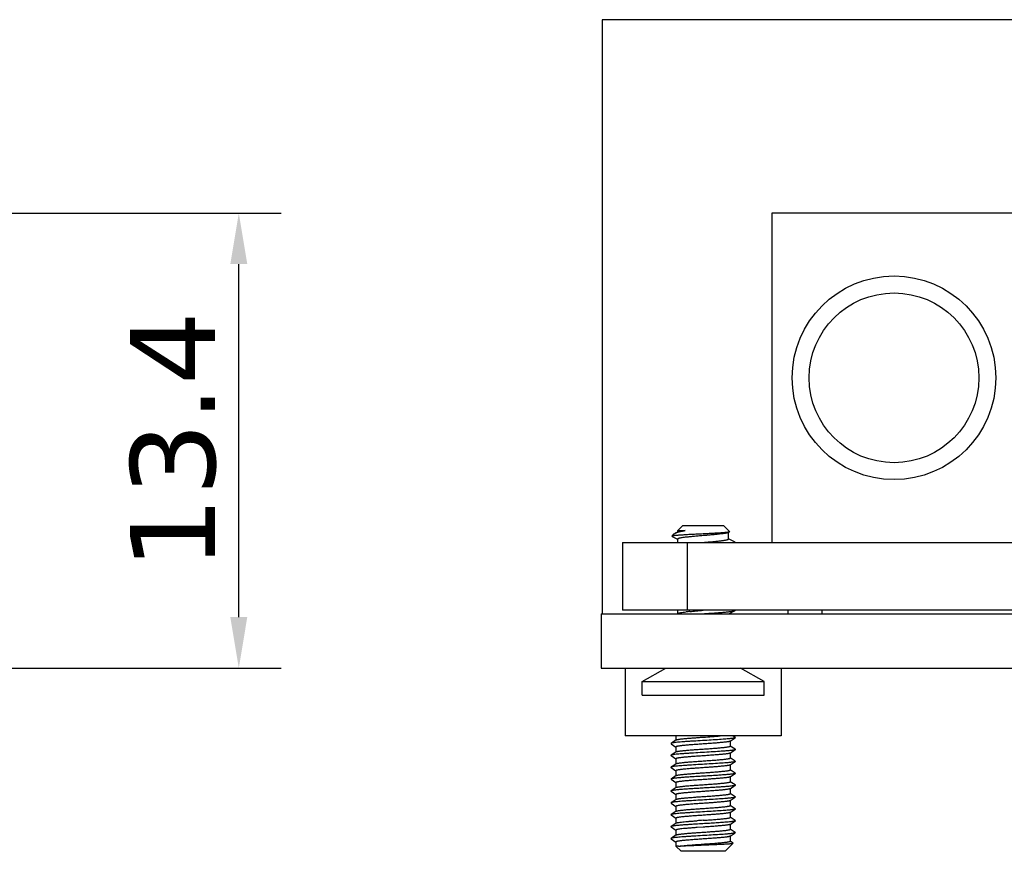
# Model space of a CAD drawing. Header units: millimetres. Extents: x 545 to 720, y 135 to 280.
# Tile 8 of 9: x 660 to 689, y 185 to 209. Entities that reach past the tile are written whole.
import ezdxf

# ---------------------------------------------------------------- set-up
doc = ezdxf.new("R2010")
doc.units = ezdxf.units.MM
doc.header["$LTSCALE"] = 30.734
doc.header["$PDMODE"] = 3
doc.header["$PDSIZE"] = 0.3125
doc.layers.get('0').update_dxf_attribs({"linetype": 'CONTINUOUS'})
doc.layers.get('Defpoints').update_dxf_attribs({"linetype": 'CONTINUOUS'})
doc.layers.add('02___PRT_ALL_AXES', color=7, linetype='CONTINUOUS')
doc.layers.add('dim', color=6, linetype='CONTINUOUS', lineweight=9)
doc.styles.add('Verdana', font='verdana.ttf', dxfattribs={"height": 2.5})
doc.dimstyles.new('aaaaaaaa 3.0', dxfattribs={"dimtxt": 2.5, "dimasz": 1.5, "dimexe": 1.25, "dimexo": 0.625, "dimtad": 1, "dimdec": 1, "dimzin": 9, "dimdsep": 46, "dimtxsty": 'Verdana', "dimcen": 0, "dimazin": 0, "dimtfac": 1, "dimtofl": 0, "dimtmove": 0, "dimatfit": 3, "dimfxl": 1, "dimlwd": 25, "dimlwe": 25, "dimarcsym": 0})

# ---------------------------------------------------------------- blocks, each defined once
blk = doc.blocks.new('*D26')
at = {"layer": 'Defpoints', "color": 0}
for p in [(657.873, 203.589), (666.58, 203.589), (658.373, 190.189)]:
    blk.add_point(p, dxfattribs=at)
at = {"layer": 'dim', "color": 0, "lineweight": 25}
for p, q in [((658.498, 203.589), (667.83, 203.589)), ((666.58, 191.689), (666.58, 202.089)), ((658.998, 190.189), (667.83, 190.189))]:
    blk.add_line(p, q, dxfattribs=at)
at = {"layer": 'dim', "color": 0}
for points in [[(666.83, 202.089), (666.33, 202.089), (666.58, 203.589)], [(666.33, 191.689), (666.83, 191.689), (666.58, 190.189)]]:
    blk.add_solid(points, dxfattribs=at)
at = {"layer": 'dim', "color": 0, "insert": (664.653, 196.889), "char_height": 2.5, "attachment_point": 5, "rotation": 90, "style": 'Verdana'}
blk.add_mtext('13.4', dxfattribs=at)

msp = doc.modelspace()

# ---------------------------------------------------------------- linework, layer by layer
at = {"color": 7, "linetype": 'Continuous'}
for p, q in [((677.287, 209.289), (677.287, 191.789)), ((709.787, 209.289), (677.287, 209.289)), ((682.287, 203.589), (682.287, 193.889)), ((709.287, 203.589), (682.287, 203.589)), ((679.345, 194.073), (679.412, 194.139)), ((679.412, 194.139), (679.441, 194.159)), ((679.523, 194.2), (679.441, 194.159)), ((679.512, 194.239), (679.662, 194.389)), ((679.512, 194.239), (679.732, 194.239)), ((679.662, 194.389), (680.862, 194.389)), ((681.045, 194.206), (680.862, 194.389)), ((681.001, 194.179), (681.042, 194.199)), ((677.887, 193.889), (677.887, 191.889)), ((677.887, 193.889), (710.637, 193.889)), ((679.348, 194.067), (679.51, 193.985)), ((679.787, 193.889), (679.787, 191.889)), ((681.204, 193.898), (681.014, 193.994)), ((677.262, 191.789), (677.262, 190.189)), ((677.262, 191.789), (711.262, 191.789)), ((710.637, 191.889), (677.887, 191.889)), ((681.023, 191.789), (681.204, 191.881)), ((682.762, 191.889), (682.762, 191.789)), ((683.762, 191.889), (683.762, 191.789)), ((677.262, 190.189), (711.262, 190.189)), ((677.962, 190.189), (677.962, 188.189)), ((682.562, 190.189), (682.562, 188.189)), ((682.562, 188.189), (677.962, 188.189)), ((679.466, 188.07), (679.316, 187.969)), ((680.262, 188.152), (680.265, 188.152)), ((681.058, 188.034), (681.208, 188.135)), ((681.208, 188.144), (681.141, 188.189)), ((679.316, 187.969), (679.316, 187.96)), ((679.316, 187.96), (679.461, 187.862)), ((679.466, 187.72), (679.316, 187.619)), ((681.058, 187.684), (681.208, 187.785)), ((681.208, 187.794), (681.063, 187.891)), ((679.316, 187.61), (679.461, 187.512)), ((681.058, 187.334), (681.208, 187.435)), ((681.208, 187.444), (681.063, 187.541)), ((681.208, 187.444), (681.208, 187.435)), ((679.466, 187.37), (679.316, 187.269)), ((679.316, 187.26), (679.461, 187.162)), ((681.208, 187.094), (681.063, 187.191)), ((679.466, 187.02), (679.316, 186.919)), ((679.316, 186.919), (679.316, 186.91)), ((679.316, 186.91), (679.461, 186.812)), ((681.058, 186.984), (681.208, 187.085)), ((679.466, 186.67), (679.316, 186.569)), ((679.316, 186.56), (679.461, 186.462)), ((681.058, 186.634), (681.208, 186.735)), ((681.208, 186.744), (681.063, 186.841)), ((679.466, 186.32), (679.316, 186.219)), ((681.058, 186.284), (681.208, 186.385)), ((681.208, 186.394), (681.063, 186.491)), ((679.316, 186.219), (679.316, 186.21)), ((679.316, 186.21), (679.461, 186.112)), ((681.058, 185.934), (681.208, 186.035)), ((681.208, 186.044), (681.063, 186.141)), ((679.466, 185.97), (679.316, 185.869)), ((679.316, 185.86), (679.461, 185.762)), ((681.208, 185.694), (681.063, 185.791)), ((681.208, 185.694), (681.208, 185.685)), ((679.466, 185.62), (679.316, 185.519)), ((679.316, 185.51), (679.461, 185.412)), ((680.262, 185.502), (680.084, 185.489)), ((681.058, 185.584), (681.208, 185.685)), ((681.208, 185.344), (681.063, 185.441)), ((679.466, 185.27), (679.316, 185.169)), ((679.316, 185.16), (679.461, 185.062)), ((681.058, 185.234), (681.208, 185.335)), ((681.208, 185.344), (681.208, 185.335)), ((679.462, 184.939), (679.612, 184.789)), ((679.541, 184.939), (679.462, 184.939)), ((681.152, 185.029), (680.912, 184.789)), ((681.151, 185.033), (681.063, 185.091)), ((681.152, 185.029), (681.151, 185.033)), ((680.912, 184.789), (679.612, 184.789))]:
    msp.add_line(p, q, dxfattribs=at)
for radius in [3, 2.5]:
    msp.add_circle((685.887, 198.739), radius, dxfattribs=at)
for centre, radius, start, end in [((680.571, 184.726), 7.163, 95.6332, 96.5189), ((686.192, 99.983), 85.924, 93.95711, 94.07611)]:
    msp.add_arc(centre, radius, start, end, dxfattribs=at)
for points, knots in [([(680.262, 194.139), (680.204, 194.137), (680.091, 194.131), (679.925, 194.123), (679.794, 194.116), (679.696, 194.11), (679.63, 194.106), (679.57, 194.102), (679.516, 194.097), (679.469, 194.093), (679.429, 194.089), (679.397, 194.085), (679.375, 194.082), (679.361, 194.079), (679.354, 194.077), (679.349, 194.075), (679.346, 194.074), (679.345, 194.073)], [0, 0, 0, 0, 0.188316, 0.37082, 0.540263, 0.618001, 0.690085, 0.755852, 0.814704, 0.866121, 0.909668, 0.944989, 0.971837, 0.982039, 0.990097, 0.996045, 1, 1, 1, 1]), ([(679.441, 194.159), (679.456, 194.167), (679.493, 194.181), (679.558, 194.2), (679.64, 194.22), (679.699, 194.233), (679.732, 194.239)], [0, 0, 0, 0, 0.169012, 0.394336, 0.673113, 1, 1, 1, 1]), ([(679.732, 194.239), (679.707, 194.236), (679.661, 194.231), (679.601, 194.221), (679.56, 194.213), (679.536, 194.206), (679.526, 194.202), (679.523, 194.2)], [0, 0, 0, 0, 0.355596, 0.644494, 0.86035, 0.939753, 1, 1, 1, 1]), ([(681.042, 194.199), (681.039, 194.198), (681.029, 194.195), (681.012, 194.191), (680.988, 194.187), (680.958, 194.184), (680.923, 194.18), (680.865, 194.175), (680.78, 194.168), (680.667, 194.161), (680.54, 194.154), (680.404, 194.147), (680.31, 194.142), (680.262, 194.139)], [0, 0, 0, 0, 0.014834, 0.037634, 0.068339, 0.106726, 0.152479, 0.205213, 0.32981, 0.476442, 0.640449, 0.816741, 1, 1, 1, 1]), ([(681.001, 194.179), (680.997, 194.177), (680.986, 194.172), (680.967, 194.167), (680.942, 194.162), (680.899, 194.154), (680.833, 194.144), (680.741, 194.133), (680.635, 194.122), (680.517, 194.111), (680.392, 194.1), (680.306, 194.093), (680.262, 194.089)], [0, 0, 0, 0, 0.019991, 0.047055, 0.081166, 0.122148, 0.223598, 0.348531, 0.493236, 0.653344, 0.823998, 1, 1, 1, 1]), ([(681.045, 194.206), (681.046, 194.206), (681.047, 194.205), (681.046, 194.202), (681.045, 194.201), (681.043, 194.2), (681.042, 194.199)], [0, 0, 0, 0, 0.219897, 0.406726, 0.650854, 1, 1, 1, 1]), ([(679.345, 194.073), (679.345, 194.072), (679.344, 194.071), (679.344, 194.07), (679.346, 194.068), (679.347, 194.067), (679.348, 194.067)], [0, 0, 0, 0, 0.219205, 0.405801, 0.650072, 1, 1, 1, 1]), ([(680.262, 194.089), (680.213, 194.085), (680.118, 194.077), (679.979, 194.065), (679.851, 194.053), (679.753, 194.042), (679.684, 194.034), (679.64, 194.027), (679.603, 194.021), (679.571, 194.015), (679.549, 194.01), (679.535, 194.005), (679.527, 194.002), (679.52, 193.999), (679.515, 193.996), (679.512, 193.992), (679.512, 193.989)], [0, 0, 0, 0, 0.192845, 0.378333, 0.549401, 0.699542, 0.764966, 0.823124, 0.87349, 0.915623, 0.949205, 0.962736, 0.974093, 0.98332, 0.990522, 1, 1, 1, 1]), ([(680.262, 193.889), (680.311, 193.894), (680.406, 193.902), (680.545, 193.914), (680.673, 193.926), (680.771, 193.937), (680.84, 193.945), (680.884, 193.952), (680.921, 193.958), (680.953, 193.964), (680.975, 193.969), (680.989, 193.974), (680.997, 193.977), (681.004, 193.98), (681.009, 193.983), (681.012, 193.987), (681.012, 193.989)], [0, 0, 0, 0, 0.192847, 0.378334, 0.549401, 0.699542, 0.764968, 0.823126, 0.873492, 0.915623, 0.949206, 0.962736, 0.974093, 0.98332, 0.990523, 1, 1, 1, 1]), ([(679.523, 191.8), (679.527, 191.802), (679.537, 191.806), (679.564, 191.814), (679.61, 191.823), (679.678, 191.833), (679.729, 191.839), (679.757, 191.842)], [0, 0, 0, 0, 0.058543, 0.136897, 0.352458, 0.642612, 1, 1, 1, 1]), ([(679.868, 191.854), (679.931, 191.861), (680.062, 191.872), (680.194, 191.884), (680.262, 191.889)], [0, 0, 0, 0, 0.48033, 1, 1, 1, 1]), ([(680.262, 191.789), (680.319, 191.793), (680.43, 191.801), (680.593, 191.812), (680.745, 191.823), (680.881, 191.834), (680.983, 191.844), (681.053, 191.852), (681.097, 191.858), (681.134, 191.863), (681.164, 191.869), (681.186, 191.874), (681.199, 191.879), (681.204, 191.881)], [0, 0, 0, 0, 0.179656, 0.353552, 0.516117, 0.662153, 0.787008, 0.840229, 0.886745, 0.926203, 0.958327, 0.982932, 1, 1, 1, 1]), ([(681.208, 188.135), (681.205, 188.132), (681.194, 188.128), (681.174, 188.123), (681.147, 188.119), (681.112, 188.113), (681.069, 188.108), (681.02, 188.103), (680.964, 188.098), (680.852, 188.089), (680.676, 188.077), (680.433, 188.062), (680.176, 188.047), (679.963, 188.034), (679.801, 188.024), (679.692, 188.016), (679.593, 188.009), (679.507, 188.001), (679.436, 187.994), (679.386, 187.987), (679.355, 187.981), (679.338, 187.978), (679.325, 187.974), (679.318, 187.971), (679.316, 187.969)], [0, 0, 0, 0, 0.006754, 0.017503, 0.032284, 0.051014, 0.073556, 0.099725, 0.129307, 0.162052, 0.276372, 0.407802, 0.54629, 0.681234, 0.744116, 0.802306, 0.854689, 0.900266, 0.938171, 0.967704, 0.979167, 0.988368, 0.995295, 1, 1, 1, 1]), ([(679.466, 188.07), (679.47, 188.073), (679.479, 188.076), (679.497, 188.081), (679.521, 188.086), (679.551, 188.091), (679.587, 188.096), (679.646, 188.103), (679.732, 188.112), (679.848, 188.122), (679.978, 188.132), (680.118, 188.142), (680.213, 188.149), (680.262, 188.152)], [0, 0, 0, 0, 0.015074, 0.037875, 0.068472, 0.106727, 0.152362, 0.205033, 0.329717, 0.47671, 0.641135, 0.817533, 1, 1, 1, 1]), ([(681.058, 188.034), (681.054, 188.031), (681.045, 188.028), (681.027, 188.023), (681.003, 188.018), (680.973, 188.013), (680.937, 188.008), (680.878, 188.001), (680.792, 187.992), (680.676, 187.982), (680.546, 187.972), (680.406, 187.962), (680.311, 187.955), (680.262, 187.952)], [0, 0, 0, 0, 0.015077, 0.037875, 0.068477, 0.106731, 0.152373, 0.205043, 0.329726, 0.47671, 0.641134, 0.817531, 1, 1, 1, 1]), ([(680.265, 188.152), (680.352, 188.158), (680.518, 188.17), (680.683, 188.183), (680.761, 188.189)], [0, 0, 0, 0, 0.529582, 1, 1, 1, 1]), ([(681.208, 188.144), (681.21, 188.143), (681.214, 188.139), (681.21, 188.136), (681.208, 188.135)], [0, 0, 0, 0, 0.50002, 1, 1, 1, 1]), ([(681.208, 187.785), (681.205, 187.782), (681.194, 187.778), (681.174, 187.773), (681.147, 187.769), (681.112, 187.763), (681.069, 187.758), (681.02, 187.753), (680.964, 187.748), (680.852, 187.739), (680.676, 187.727), (680.433, 187.712), (680.176, 187.697), (679.963, 187.684), (679.801, 187.674), (679.692, 187.666), (679.593, 187.659), (679.507, 187.651), (679.436, 187.644), (679.386, 187.637), (679.355, 187.631), (679.338, 187.628), (679.325, 187.624), (679.318, 187.621), (679.316, 187.619)], [0, 0, 0, 0, 0.006752, 0.017503, 0.032283, 0.051015, 0.073554, 0.099725, 0.129306, 0.162053, 0.276371, 0.407802, 0.54629, 0.681234, 0.744117, 0.802308, 0.85469, 0.900266, 0.938173, 0.967707, 0.979168, 0.988368, 0.995298, 1, 1, 1, 1]), ([(680.262, 187.952), (680.21, 187.948), (680.108, 187.941), (679.96, 187.931), (679.823, 187.92), (679.703, 187.909), (679.616, 187.9), (679.559, 187.892), (679.525, 187.887), (679.502, 187.882), (679.487, 187.878), (679.478, 187.876), (679.471, 187.873), (679.466, 187.87), (679.462, 187.867), (679.462, 187.864)], [0, 0, 0, 0, 0.193499, 0.379601, 0.551201, 0.701745, 0.825533, 0.875903, 0.917968, 0.951368, 0.964757, 0.975924, 0.984887, 0.991725, 1, 1, 1, 1]), ([(679.466, 187.72), (679.47, 187.723), (679.479, 187.726), (679.497, 187.731), (679.521, 187.736), (679.551, 187.741), (679.587, 187.746), (679.646, 187.753), (679.732, 187.762), (679.848, 187.772), (679.978, 187.782), (680.118, 187.792), (680.213, 187.799), (680.262, 187.802)], [0, 0, 0, 0, 0.015074, 0.037875, 0.068472, 0.106727, 0.152362, 0.205033, 0.329717, 0.47671, 0.641135, 0.817533, 1, 1, 1, 1]), ([(680.262, 187.802), (680.314, 187.806), (680.416, 187.813), (680.564, 187.823), (680.701, 187.834), (680.821, 187.845), (680.908, 187.854), (680.965, 187.862), (680.999, 187.867), (681.022, 187.872), (681.037, 187.876), (681.046, 187.878), (681.053, 187.881), (681.058, 187.884), (681.062, 187.887), (681.062, 187.889)], [0, 0, 0, 0, 0.193498, 0.379605, 0.551199, 0.701735, 0.825524, 0.875898, 0.917967, 0.951368, 0.964757, 0.975924, 0.984887, 0.991725, 1, 1, 1, 1]), ([(681.208, 187.794), (681.21, 187.793), (681.214, 187.789), (681.21, 187.786), (681.208, 187.785)], [0, 0, 0, 0, 0.499989, 1, 1, 1, 1]), ([(679.316, 187.619), (679.314, 187.618), (679.31, 187.614), (679.314, 187.611), (679.316, 187.61)], [0, 0, 0, 0, 0.500012, 1, 1, 1, 1]), ([(681.208, 187.435), (681.205, 187.432), (681.194, 187.428), (681.174, 187.423), (681.147, 187.419), (681.112, 187.413), (681.069, 187.408), (681.02, 187.403), (680.964, 187.398), (680.852, 187.389), (680.676, 187.377), (680.433, 187.362), (680.176, 187.347), (679.963, 187.334), (679.801, 187.324), (679.692, 187.316), (679.593, 187.309), (679.507, 187.301), (679.436, 187.294), (679.386, 187.287), (679.355, 187.281), (679.338, 187.278), (679.325, 187.274), (679.318, 187.271), (679.316, 187.269)], [0, 0, 0, 0, 0.006755, 0.017503, 0.032286, 0.051014, 0.073557, 0.099725, 0.129308, 0.162053, 0.276373, 0.407802, 0.54629, 0.681234, 0.744116, 0.802307, 0.854691, 0.900266, 0.938171, 0.967705, 0.979167, 0.988369, 0.995296, 1, 1, 1, 1]), ([(680.262, 187.602), (680.21, 187.598), (680.108, 187.591), (679.96, 187.581), (679.823, 187.57), (679.703, 187.559), (679.616, 187.55), (679.559, 187.542), (679.525, 187.537), (679.502, 187.532), (679.487, 187.528), (679.478, 187.526), (679.471, 187.523), (679.466, 187.52), (679.462, 187.517), (679.462, 187.514)], [0, 0, 0, 0, 0.193499, 0.379601, 0.551201, 0.701745, 0.825533, 0.875903, 0.917968, 0.951368, 0.964757, 0.975924, 0.984887, 0.991725, 1, 1, 1, 1]), ([(679.466, 187.37), (679.47, 187.373), (679.479, 187.376), (679.497, 187.381), (679.521, 187.386), (679.551, 187.391), (679.587, 187.396), (679.646, 187.403), (679.732, 187.412), (679.848, 187.422), (679.978, 187.432), (680.118, 187.442), (680.213, 187.449), (680.262, 187.452)], [0, 0, 0, 0, 0.015074, 0.037875, 0.068472, 0.106727, 0.152362, 0.205033, 0.329718, 0.476711, 0.641135, 0.817533, 1, 1, 1, 1]), ([(681.058, 187.684), (681.054, 187.681), (681.045, 187.678), (681.027, 187.673), (681.003, 187.668), (680.973, 187.663), (680.937, 187.658), (680.878, 187.651), (680.792, 187.642), (680.676, 187.632), (680.546, 187.622), (680.406, 187.612), (680.311, 187.605), (680.262, 187.602)], [0, 0, 0, 0, 0.015074, 0.037876, 0.068474, 0.106733, 0.152371, 0.205044, 0.329727, 0.476711, 0.641132, 0.817534, 1, 1, 1, 1]), ([(680.262, 187.452), (680.314, 187.456), (680.416, 187.463), (680.564, 187.473), (680.701, 187.484), (680.821, 187.495), (680.908, 187.504), (680.965, 187.512), (680.999, 187.517), (681.022, 187.522), (681.037, 187.526), (681.046, 187.528), (681.053, 187.531), (681.058, 187.534), (681.062, 187.537), (681.062, 187.539)], [0, 0, 0, 0, 0.193498, 0.379604, 0.551198, 0.701734, 0.825524, 0.875898, 0.917967, 0.951368, 0.964757, 0.975924, 0.984887, 0.991725, 1, 1, 1, 1]), ([(679.316, 187.269), (679.314, 187.268), (679.31, 187.264), (679.314, 187.261), (679.316, 187.26)], [0, 0, 0, 0, 0.499985, 1, 1, 1, 1]), ([(680.262, 187.252), (680.21, 187.248), (680.108, 187.241), (679.96, 187.231), (679.823, 187.22), (679.703, 187.209), (679.616, 187.2), (679.559, 187.192), (679.525, 187.187), (679.502, 187.182), (679.487, 187.178), (679.478, 187.176), (679.471, 187.173), (679.466, 187.17), (679.462, 187.167), (679.462, 187.164)], [0, 0, 0, 0, 0.193499, 0.379601, 0.5512, 0.701745, 0.825533, 0.875904, 0.917969, 0.951368, 0.964757, 0.975924, 0.984887, 0.991725, 1, 1, 1, 1]), ([(681.058, 187.334), (681.054, 187.331), (681.045, 187.328), (681.027, 187.323), (681.003, 187.318), (680.973, 187.313), (680.937, 187.308), (680.878, 187.301), (680.792, 187.292), (680.676, 187.282), (680.546, 187.272), (680.406, 187.262), (680.311, 187.255), (680.262, 187.252)], [0, 0, 0, 0, 0.015074, 0.037876, 0.068474, 0.106733, 0.152371, 0.205045, 0.329727, 0.476712, 0.641132, 0.817534, 1, 1, 1, 1]), ([(680.262, 187.102), (680.314, 187.106), (680.416, 187.113), (680.564, 187.123), (680.701, 187.134), (680.821, 187.145), (680.908, 187.154), (680.965, 187.162), (680.999, 187.167), (681.022, 187.172), (681.037, 187.176), (681.046, 187.178), (681.053, 187.181), (681.058, 187.184), (681.062, 187.187), (681.062, 187.189)], [0, 0, 0, 0, 0.193499, 0.379605, 0.551198, 0.701734, 0.825524, 0.875898, 0.917967, 0.951368, 0.964757, 0.975924, 0.984887, 0.991725, 1, 1, 1, 1]), ([(681.208, 187.085), (681.205, 187.082), (681.194, 187.078), (681.174, 187.073), (681.147, 187.069), (681.112, 187.063), (681.069, 187.058), (680.999, 187.051), (680.896, 187.042), (680.758, 187.032), (680.602, 187.022), (680.435, 187.012), (680.262, 187.002), (680.089, 186.992), (679.922, 186.982), (679.766, 186.972), (679.628, 186.962), (679.525, 186.953), (679.455, 186.946), (679.412, 186.94), (679.377, 186.935), (679.35, 186.93), (679.33, 186.926), (679.319, 186.922), (679.316, 186.919)], [0, 0, 0, 0, 0.006753, 0.017503, 0.032283, 0.051015, 0.073555, 0.099726, 0.162053, 0.235901, 0.318759, 0.407805, 0.499999, 0.592194, 0.68124, 0.764099, 0.837946, 0.900274, 0.926443, 0.948985, 0.967715, 0.982497, 0.993246, 1, 1, 1, 1]), ([(680.262, 186.902), (680.21, 186.898), (680.108, 186.891), (679.96, 186.881), (679.823, 186.87), (679.703, 186.859), (679.616, 186.85), (679.559, 186.842), (679.525, 186.837), (679.502, 186.832), (679.487, 186.828), (679.478, 186.826), (679.471, 186.823), (679.466, 186.82), (679.462, 186.817), (679.462, 186.814)], [0, 0, 0, 0, 0.193503, 0.379599, 0.551199, 0.701743, 0.825531, 0.875907, 0.917967, 0.951372, 0.964758, 0.975922, 0.984888, 0.991729, 1, 1, 1, 1]), ([(679.466, 187.02), (679.47, 187.023), (679.479, 187.026), (679.497, 187.031), (679.521, 187.036), (679.551, 187.041), (679.587, 187.046), (679.646, 187.053), (679.732, 187.062), (679.848, 187.072), (679.978, 187.082), (680.118, 187.092), (680.213, 187.099), (680.262, 187.102)], [0, 0, 0, 0, 0.01508, 0.037875, 0.068477, 0.106727, 0.152367, 0.205034, 0.32972, 0.476711, 0.641139, 0.817527, 1, 1, 1, 1]), ([(681.058, 186.984), (681.054, 186.981), (681.045, 186.978), (681.027, 186.973), (681.003, 186.968), (680.973, 186.963), (680.937, 186.958), (680.878, 186.951), (680.792, 186.942), (680.676, 186.932), (680.546, 186.922), (680.406, 186.912), (680.311, 186.905), (680.262, 186.902)], [0, 0, 0, 0, 0.015074, 0.037876, 0.068474, 0.106732, 0.152371, 0.205045, 0.329727, 0.476712, 0.641132, 0.817534, 1, 1, 1, 1]), ([(681.208, 187.094), (681.21, 187.093), (681.214, 187.089), (681.21, 187.086), (681.208, 187.085)], [0, 0, 0, 0, 0.500006, 1, 1, 1, 1]), ([(679.316, 186.569), (679.314, 186.568), (679.31, 186.564), (679.314, 186.561), (679.316, 186.56)], [0, 0, 0, 0, 0.5, 1, 1, 1, 1]), ([(681.208, 186.735), (681.205, 186.732), (681.194, 186.728), (681.174, 186.723), (681.147, 186.719), (681.112, 186.713), (681.069, 186.708), (680.999, 186.701), (680.896, 186.692), (680.758, 186.682), (680.602, 186.672), (680.435, 186.662), (680.262, 186.652), (680.089, 186.642), (679.922, 186.632), (679.766, 186.622), (679.628, 186.612), (679.525, 186.603), (679.455, 186.596), (679.412, 186.59), (679.377, 186.585), (679.35, 186.58), (679.33, 186.576), (679.319, 186.572), (679.316, 186.569)], [0, 0, 0, 0, 0.006754, 0.017504, 0.032284, 0.051015, 0.073556, 0.099726, 0.162054, 0.235901, 0.31876, 0.407806, 0.5, 0.592195, 0.681241, 0.764099, 0.837947, 0.900274, 0.926445, 0.948985, 0.967717, 0.982496, 0.993248, 1, 1, 1, 1]), ([(679.466, 186.67), (679.47, 186.673), (679.479, 186.676), (679.497, 186.681), (679.521, 186.686), (679.551, 186.691), (679.587, 186.696), (679.646, 186.703), (679.732, 186.712), (679.848, 186.722), (679.978, 186.732), (680.118, 186.742), (680.213, 186.749), (680.262, 186.752)], [0, 0, 0, 0, 0.015074, 0.037875, 0.068472, 0.106727, 0.152362, 0.205033, 0.329717, 0.47671, 0.641135, 0.817533, 1, 1, 1, 1]), ([(680.262, 186.752), (680.314, 186.756), (680.416, 186.763), (680.564, 186.773), (680.701, 186.784), (680.821, 186.795), (680.908, 186.804), (680.965, 186.812), (680.999, 186.817), (681.022, 186.822), (681.037, 186.826), (681.046, 186.828), (681.053, 186.831), (681.058, 186.834), (681.062, 186.837), (681.062, 186.839)], [0, 0, 0, 0, 0.193498, 0.379605, 0.551199, 0.701736, 0.825525, 0.875898, 0.917967, 0.951368, 0.964757, 0.975924, 0.984887, 0.991725, 1, 1, 1, 1]), ([(681.058, 186.634), (681.054, 186.631), (681.045, 186.628), (681.027, 186.623), (681.003, 186.618), (680.973, 186.613), (680.937, 186.608), (680.878, 186.601), (680.792, 186.592), (680.676, 186.582), (680.546, 186.572), (680.406, 186.562), (680.311, 186.555), (680.262, 186.552)], [0, 0, 0, 0, 0.015074, 0.037876, 0.068474, 0.106732, 0.152371, 0.205044, 0.329726, 0.476711, 0.641132, 0.817534, 1, 1, 1, 1]), ([(681.208, 186.744), (681.21, 186.743), (681.214, 186.739), (681.21, 186.736), (681.208, 186.735)], [0, 0, 0, 0, 0.499984, 1, 1, 1, 1]), ([(681.208, 186.385), (681.205, 186.382), (681.194, 186.378), (681.174, 186.373), (681.147, 186.369), (681.112, 186.363), (681.069, 186.358), (681.02, 186.353), (680.964, 186.348), (680.852, 186.339), (680.676, 186.327), (680.433, 186.312), (680.176, 186.297), (679.963, 186.284), (679.801, 186.274), (679.692, 186.266), (679.593, 186.259), (679.507, 186.251), (679.436, 186.244), (679.386, 186.237), (679.355, 186.231), (679.338, 186.228), (679.325, 186.224), (679.318, 186.221), (679.316, 186.219)], [0, 0, 0, 0, 0.006754, 0.017503, 0.032285, 0.051014, 0.073556, 0.099725, 0.129308, 0.162052, 0.276372, 0.407802, 0.54629, 0.681234, 0.744116, 0.802306, 0.85469, 0.900266, 0.938171, 0.967704, 0.979167, 0.988368, 0.995295, 1, 1, 1, 1]), ([(680.262, 186.552), (680.21, 186.548), (680.108, 186.541), (679.96, 186.531), (679.823, 186.52), (679.703, 186.509), (679.616, 186.5), (679.559, 186.492), (679.525, 186.487), (679.502, 186.482), (679.487, 186.478), (679.478, 186.476), (679.471, 186.473), (679.466, 186.47), (679.462, 186.467), (679.462, 186.464)], [0, 0, 0, 0, 0.193499, 0.379601, 0.551201, 0.701745, 0.825533, 0.875903, 0.917968, 0.951368, 0.964757, 0.975924, 0.984887, 0.991725, 1, 1, 1, 1]), ([(679.466, 186.32), (679.47, 186.323), (679.479, 186.326), (679.497, 186.331), (679.521, 186.336), (679.551, 186.341), (679.587, 186.346), (679.646, 186.353), (679.732, 186.362), (679.848, 186.372), (679.978, 186.382), (680.118, 186.392), (680.213, 186.399), (680.262, 186.402)], [0, 0, 0, 0, 0.015074, 0.037875, 0.068472, 0.106727, 0.152362, 0.205033, 0.329718, 0.47671, 0.641135, 0.817533, 1, 1, 1, 1]), ([(680.262, 186.402), (680.314, 186.406), (680.416, 186.413), (680.564, 186.423), (680.701, 186.434), (680.821, 186.445), (680.908, 186.454), (680.965, 186.462), (680.999, 186.467), (681.022, 186.472), (681.037, 186.476), (681.046, 186.478), (681.053, 186.481), (681.058, 186.484), (681.062, 186.487), (681.062, 186.489)], [0, 0, 0, 0, 0.193498, 0.379605, 0.551199, 0.701735, 0.825524, 0.875898, 0.917967, 0.951368, 0.964757, 0.975924, 0.984887, 0.991725, 1, 1, 1, 1]), ([(681.058, 186.284), (681.054, 186.281), (681.045, 186.278), (681.027, 186.273), (681.003, 186.268), (680.973, 186.263), (680.937, 186.258), (680.878, 186.251), (680.792, 186.242), (680.676, 186.232), (680.546, 186.222), (680.406, 186.212), (680.311, 186.205), (680.262, 186.202)], [0, 0, 0, 0, 0.015074, 0.037876, 0.068474, 0.106733, 0.152371, 0.205045, 0.329727, 0.476711, 0.641132, 0.817534, 1, 1, 1, 1]), ([(681.208, 186.394), (681.21, 186.393), (681.214, 186.389), (681.21, 186.386), (681.208, 186.385)], [0, 0, 0, 0, 0.500016, 1, 1, 1, 1]), ([(681.208, 186.035), (681.205, 186.032), (681.194, 186.028), (681.174, 186.023), (681.147, 186.019), (681.112, 186.013), (681.069, 186.008), (681.02, 186.003), (680.964, 185.998), (680.852, 185.989), (680.676, 185.977), (680.433, 185.962), (680.176, 185.947), (679.963, 185.934), (679.801, 185.924), (679.692, 185.916), (679.593, 185.909), (679.507, 185.901), (679.436, 185.894), (679.386, 185.887), (679.355, 185.881), (679.338, 185.878), (679.325, 185.874), (679.318, 185.871), (679.316, 185.869)], [0, 0, 0, 0, 0.006752, 0.017503, 0.032283, 0.051015, 0.073554, 0.099725, 0.129306, 0.162053, 0.276371, 0.407802, 0.54629, 0.681234, 0.744117, 0.802308, 0.85469, 0.900266, 0.938173, 0.967706, 0.979168, 0.988368, 0.995298, 1, 1, 1, 1]), ([(680.262, 186.202), (680.21, 186.198), (680.108, 186.191), (679.96, 186.181), (679.823, 186.17), (679.703, 186.159), (679.616, 186.15), (679.559, 186.142), (679.525, 186.137), (679.502, 186.132), (679.487, 186.128), (679.478, 186.126), (679.471, 186.123), (679.466, 186.12), (679.462, 186.117), (679.462, 186.114)], [0, 0, 0, 0, 0.193499, 0.379601, 0.551201, 0.701745, 0.825533, 0.875904, 0.917968, 0.951368, 0.964757, 0.975924, 0.984887, 0.991725, 1, 1, 1, 1]), ([(679.466, 185.97), (679.47, 185.973), (679.479, 185.976), (679.497, 185.981), (679.521, 185.986), (679.551, 185.991), (679.587, 185.996), (679.646, 186.003), (679.732, 186.012), (679.848, 186.022), (679.978, 186.032), (680.118, 186.042), (680.213, 186.049), (680.262, 186.052)], [0, 0, 0, 0, 0.015074, 0.037875, 0.068472, 0.106727, 0.152362, 0.205033, 0.329718, 0.476711, 0.641135, 0.817532, 1, 1, 1, 1]), ([(680.262, 186.052), (680.314, 186.056), (680.416, 186.063), (680.564, 186.073), (680.701, 186.084), (680.821, 186.095), (680.908, 186.104), (680.965, 186.112), (680.999, 186.117), (681.022, 186.122), (681.037, 186.126), (681.046, 186.128), (681.053, 186.131), (681.058, 186.134), (681.062, 186.137), (681.062, 186.139)], [0, 0, 0, 0, 0.193498, 0.379604, 0.551198, 0.701734, 0.825524, 0.875898, 0.917967, 0.951368, 0.964757, 0.975924, 0.984887, 0.991725, 1, 1, 1, 1]), ([(681.208, 186.044), (681.21, 186.043), (681.214, 186.039), (681.21, 186.036), (681.208, 186.035)], [0, 0, 0, 0, 0.499994, 1, 1, 1, 1]), ([(679.316, 185.869), (679.314, 185.868), (679.31, 185.864), (679.314, 185.861), (679.316, 185.86)], [0, 0, 0, 0, 0.500015, 1, 1, 1, 1]), ([(680.262, 185.852), (680.21, 185.848), (680.108, 185.841), (679.96, 185.831), (679.823, 185.82), (679.703, 185.809), (679.616, 185.8), (679.559, 185.792), (679.525, 185.787), (679.502, 185.782), (679.487, 185.778), (679.478, 185.776), (679.471, 185.773), (679.466, 185.77), (679.462, 185.767), (679.462, 185.764)], [0, 0, 0, 0, 0.193499, 0.379601, 0.5512, 0.701745, 0.825533, 0.875904, 0.917969, 0.951368, 0.964757, 0.975924, 0.984887, 0.991725, 1, 1, 1, 1]), ([(679.466, 185.62), (679.469, 185.622), (679.477, 185.625), (679.49, 185.629), (679.508, 185.634), (679.542, 185.64), (679.594, 185.647), (679.668, 185.656), (679.757, 185.664), (679.857, 185.673), (679.968, 185.681), (680.044, 185.687), (680.084, 185.689)], [0, 0, 0, 0, 0.015803, 0.038698, 0.068801, 0.106053, 0.201253, 0.322264, 0.466288, 0.629893, 0.809269, 1, 1, 1, 1]), ([(681.058, 185.934), (681.054, 185.931), (681.045, 185.928), (681.027, 185.923), (681.003, 185.918), (680.973, 185.913), (680.937, 185.908), (680.878, 185.901), (680.792, 185.892), (680.676, 185.882), (680.546, 185.872), (680.406, 185.862), (680.311, 185.855), (680.262, 185.852)], [0, 0, 0, 0, 0.015074, 0.037876, 0.068474, 0.106733, 0.152371, 0.205045, 0.329728, 0.476712, 0.641132, 0.817534, 1, 1, 1, 1]), ([(680.262, 185.702), (680.314, 185.706), (680.416, 185.713), (680.564, 185.723), (680.701, 185.734), (680.821, 185.745), (680.908, 185.754), (680.965, 185.762), (680.999, 185.767), (681.022, 185.772), (681.037, 185.776), (681.046, 185.778), (681.053, 185.781), (681.058, 185.784), (681.062, 185.787), (681.062, 185.789)], [0, 0, 0, 0, 0.193499, 0.379605, 0.551198, 0.701734, 0.825524, 0.875898, 0.917967, 0.951368, 0.964757, 0.975924, 0.984887, 0.991725, 1, 1, 1, 1]), ([(679.316, 185.519), (679.314, 185.518), (679.31, 185.514), (679.314, 185.511), (679.316, 185.51)], [0, 0, 0, 0, 0.499992, 1, 1, 1, 1]), ([(680.051, 185.589), (680.003, 185.587), (679.911, 185.581), (679.778, 185.572), (679.658, 185.564), (679.552, 185.555), (679.474, 185.548), (679.422, 185.542), (679.39, 185.537), (679.363, 185.533), (679.342, 185.529), (679.327, 185.525), (679.319, 185.521), (679.316, 185.519)], [0, 0, 0, 0, 0.193042, 0.374322, 0.539318, 0.684035, 0.804926, 0.855506, 0.899101, 0.935462, 0.964423, 0.985891, 1, 1, 1, 1]), ([(680.084, 185.489), (680.041, 185.486), (679.959, 185.48), (679.84, 185.471), (679.734, 185.462), (679.642, 185.453), (679.577, 185.445), (679.533, 185.438), (679.509, 185.434), (679.489, 185.429), (679.476, 185.425), (679.469, 185.422), (679.464, 185.419), (679.462, 185.416), (679.462, 185.414)], [0, 0, 0, 0, 0.203858, 0.394073, 0.565223, 0.712588, 0.832077, 0.880337, 0.920514, 0.952394, 0.975908, 0.984581, 0.991308, 1, 1, 1, 1]), ([(681.208, 185.685), (681.207, 185.683), (681.202, 185.681), (681.189, 185.677), (681.166, 185.672), (681.131, 185.666), (681.086, 185.66), (681.032, 185.654), (680.969, 185.649), (680.897, 185.643), (680.789, 185.635), (680.64, 185.625), (680.45, 185.613), (680.252, 185.601), (680.118, 185.593), (680.051, 185.589)], [0, 0, 0, 0, 0.005593, 0.013307, 0.035276, 0.065951, 0.10506, 0.152202, 0.206862, 0.268431, 0.336222, 0.487339, 0.653404, 0.826897, 1, 1, 1, 1]), ([(681.058, 185.584), (681.054, 185.581), (681.045, 185.578), (681.027, 185.573), (681.003, 185.568), (680.973, 185.563), (680.937, 185.558), (680.878, 185.551), (680.792, 185.542), (680.676, 185.532), (680.546, 185.522), (680.406, 185.512), (680.311, 185.505), (680.262, 185.502)], [0, 0, 0, 0, 0.015074, 0.037876, 0.068474, 0.106732, 0.152371, 0.205045, 0.329727, 0.476712, 0.641132, 0.817534, 1, 1, 1, 1]), ([(680.262, 185.352), (680.314, 185.356), (680.416, 185.363), (680.564, 185.373), (680.701, 185.384), (680.821, 185.395), (680.908, 185.404), (680.965, 185.412), (680.999, 185.417), (681.022, 185.422), (681.037, 185.426), (681.046, 185.428), (681.053, 185.431), (681.058, 185.434), (681.062, 185.437), (681.062, 185.439)], [0, 0, 0, 0, 0.193498, 0.379605, 0.551199, 0.701735, 0.825525, 0.875898, 0.917967, 0.951368, 0.964757, 0.975924, 0.984887, 0.991725, 1, 1, 1, 1]), ([(679.316, 185.169), (679.314, 185.168), (679.31, 185.164), (679.314, 185.161), (679.316, 185.16)], [0, 0, 0, 0, 0.500008, 1, 1, 1, 1]), ([(681.208, 185.335), (681.205, 185.332), (681.194, 185.328), (681.174, 185.323), (681.147, 185.319), (681.112, 185.313), (681.069, 185.308), (681.02, 185.303), (680.964, 185.298), (680.852, 185.289), (680.676, 185.277), (680.433, 185.262), (680.176, 185.247), (679.963, 185.234), (679.801, 185.224), (679.692, 185.216), (679.593, 185.209), (679.507, 185.201), (679.436, 185.194), (679.386, 185.187), (679.355, 185.181), (679.338, 185.178), (679.325, 185.174), (679.318, 185.171), (679.316, 185.169)], [0, 0, 0, 0, 0.006755, 0.017503, 0.032285, 0.051014, 0.073556, 0.099725, 0.129308, 0.162053, 0.276372, 0.407802, 0.54629, 0.681234, 0.744117, 0.802307, 0.85469, 0.900266, 0.938172, 0.967705, 0.979168, 0.988368, 0.995297, 1, 1, 1, 1]), ([(680.262, 185.152), (680.21, 185.148), (680.108, 185.141), (679.96, 185.131), (679.823, 185.12), (679.703, 185.109), (679.616, 185.1), (679.559, 185.092), (679.525, 185.087), (679.502, 185.082), (679.487, 185.078), (679.478, 185.076), (679.471, 185.073), (679.466, 185.07), (679.462, 185.067), (679.462, 185.064)], [0, 0, 0, 0, 0.193499, 0.379601, 0.551201, 0.701745, 0.825533, 0.875903, 0.917968, 0.951368, 0.964757, 0.975924, 0.984887, 0.991725, 1, 1, 1, 1]), ([(679.466, 185.27), (679.47, 185.273), (679.479, 185.276), (679.497, 185.281), (679.521, 185.286), (679.551, 185.291), (679.587, 185.296), (679.646, 185.303), (679.732, 185.312), (679.848, 185.322), (679.978, 185.332), (680.118, 185.342), (680.213, 185.349), (680.262, 185.352)], [0, 0, 0, 0, 0.015074, 0.037875, 0.068472, 0.106727, 0.152362, 0.205033, 0.329717, 0.47671, 0.641135, 0.817533, 1, 1, 1, 1]), ([(681.058, 185.234), (681.054, 185.231), (681.045, 185.228), (681.027, 185.223), (681.003, 185.218), (680.973, 185.213), (680.937, 185.208), (680.878, 185.201), (680.792, 185.192), (680.676, 185.182), (680.546, 185.172), (680.406, 185.162), (680.311, 185.155), (680.262, 185.152)], [0, 0, 0, 0, 0.015074, 0.037876, 0.068474, 0.106732, 0.152371, 0.205044, 0.329727, 0.476711, 0.641132, 0.817534, 1, 1, 1, 1]), ([(679.541, 184.939), (679.56, 184.942), (679.601, 184.948), (679.699, 184.959), (679.847, 184.972), (680.046, 184.987), (680.188, 184.997), (680.262, 185.002)], [0, 0, 0, 0, 0.077579, 0.173094, 0.410227, 0.693177, 1, 1, 1, 1]), ([(679.541, 184.939), (679.559, 184.941), (679.599, 184.945), (679.695, 184.951), (679.843, 184.959), (680.043, 184.968), (680.187, 184.974), (680.262, 184.977)], [0, 0, 0, 0, 0.073578, 0.166483, 0.401984, 0.687306, 1, 1, 1, 1]), ([(680.262, 185.002), (680.314, 185.006), (680.416, 185.013), (680.564, 185.023), (680.701, 185.034), (680.821, 185.045), (680.908, 185.054), (680.965, 185.062), (680.999, 185.067), (681.022, 185.072), (681.037, 185.076), (681.046, 185.078), (681.053, 185.081), (681.058, 185.084), (681.062, 185.087), (681.062, 185.089)], [0, 0, 0, 0, 0.193498, 0.379605, 0.551199, 0.701735, 0.825524, 0.875898, 0.917967, 0.951368, 0.964757, 0.975924, 0.984887, 0.991725, 1, 1, 1, 1]), ([(680.262, 184.977), (680.318, 184.979), (680.429, 184.984), (680.591, 184.99), (680.719, 184.996), (680.814, 185), (680.878, 185.003), (680.937, 185.007), (680.989, 185.01), (681.035, 185.013), (681.073, 185.016), (681.104, 185.019), (681.125, 185.022), (681.138, 185.024), (681.144, 185.026), (681.149, 185.028), (681.151, 185.029), (681.152, 185.029)], [0, 0, 0, 0, 0.189646, 0.373146, 0.543262, 0.621211, 0.693421, 0.759216, 0.817994, 0.869226, 0.912463, 0.947346, 0.973603, 0.983448, 0.991099, 0.996581, 1, 1, 1, 1])]:
    msp.add_open_spline(points, degree=3, knots=knots, dxfattribs=at)
at = {"layer": '02___PRT_ALL_AXES', "color": 7, "linetype": 'Continuous'}
for p, q in [((679.512, 194.195), (679.512, 194.239)), ((681.012, 193.989), (681.012, 194.184)), ((679.512, 193.889), (679.512, 193.989)), ((679.512, 191.795), (679.512, 191.889)), ((678.462, 189.789), (679.162, 190.189)), ((682.062, 189.789), (681.362, 190.189)), ((678.462, 189.389), (678.462, 189.789)), ((678.462, 189.789), (682.062, 189.789)), ((682.062, 189.389), (682.062, 189.789)), ((678.462, 189.389), (682.062, 189.389)), ((679.462, 188.189), (679.462, 188.067)), ((681.062, 188.037), (681.062, 187.889)), ((679.462, 187.864), (679.462, 187.717)), ((679.462, 187.514), (679.462, 187.367)), ((681.062, 187.687), (681.062, 187.539)), ((679.462, 187.164), (679.462, 187.017)), ((681.062, 187.337), (681.062, 187.189)), ((681.062, 186.987), (681.062, 186.839)), ((679.462, 186.814), (679.462, 186.667)), ((681.062, 186.637), (681.062, 186.489)), ((679.462, 186.464), (679.462, 186.317)), ((681.062, 186.287), (681.062, 186.139)), ((679.462, 186.114), (679.462, 185.967)), ((679.462, 185.764), (679.462, 185.617)), ((681.062, 185.937), (681.062, 185.789)), ((679.462, 185.414), (679.462, 185.267)), ((681.062, 185.587), (681.062, 185.439)), ((681.062, 185.237), (681.062, 185.089)), ((679.462, 185.064), (679.462, 184.939))]:
    msp.add_line(p, q, dxfattribs=at)

# ---------------------------------------------------------------- dimensions: what is measured, and where the dimension line sits
at = {"layer": 'dim'}
dim = msp.add_linear_dim(base=(666.58, 203.589), p1=(658.373, 190.189), p2=(657.873, 203.589), angle=90, dimstyle='aaaaaaaa 3.0', dxfattribs=at)
dim.commit()
dim.dimension.update_dxf_attribs({"geometry": '*D26', "text_midpoint": (664.653, 196.889)})

doc.saveas('drawing.dxf')
